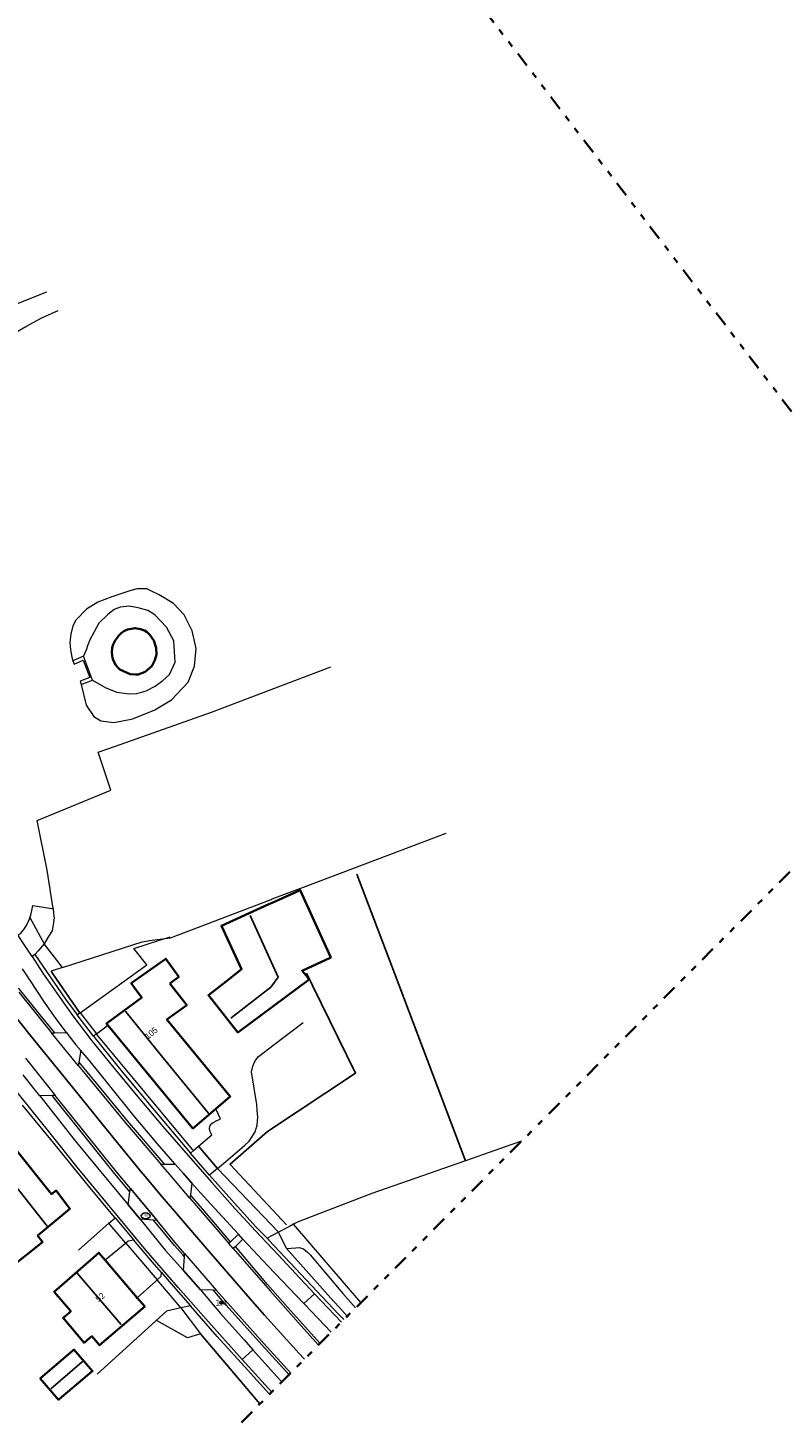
# Model space of a CAD drawing. Header units: metres. Extents: x 169249 to 194689, y 406250 to 412203.
# Tile 206 of 256: x 183731 to 183856, y 409215 to 409445. Entities that reach past the tile are written whole.
import ezdxf
from ezdxf.enums import TextEntityAlignment as Align

# ---------------------------------------------------------------- set-up
doc = ezdxf.new("R2010")
doc.units = ezdxf.units.M
doc.linetypes.add('BGT_NLCS_N264$0$AL-TEKENBLADGRENS', pattern=[11.5, 2.5, -1.5, 1, -1.5, 1, -1.5, 2.5])
doc.layers.get('0').update_dxf_attribs({"linetype": 'CONTINUOUS'})
for name, color, linetype, lineweight in [('BGT_NLCS_N264$0$B-WE-GW-TALUD_KRUIN-G', 252, 'CONTINUOUS', 18), ('BGT_NLCS_N264$0$B-WE-GW-TALUD_TEEN-G', 252, 'CONTINUOUS', 18), ('BGT_NLCS_N264$0$B-WE-IE-TERREINAFSCHEIDING_KUNSTMATIG_HEKWERK-G', 252, 'BGT_NLCS_N264$0$IE-TERREINAFSCHEIDING-KUNSTMATIG', 18), ('BGT_NLCS_N264$0$B-WE-IE-TERREINAFSCHEIDING_KUNSTMATIG_MUUR-G', 252, 'BGT_NLCS_N264$0$IE-TERREINAFSCHEIDING-KUNSTMATIG-DICHT', 18), ('BGT_NLCS_N264$0$B-WE-OG-TOPOGRAFIE-G', 252, 'CONTINUOUS', 18), ('BGT_NLCS_N264$0$B-WE-OG-TOPOGRAFIE_BEBOUWING-G', 252, 'CONTINUOUS', 35), ('BGT_NLCS_N264$0$B-WE-OG-TOPOGRAFIE_CULTUURSCHEIDING-G', 252, 'CONTINUOUS', 18), ('BGT_NLCS_N264$0$B-WE-OG-TOPOGRAFIE_TERREIN_AGRARISCH-GV', 252, 'CONTINUOUS', 18), ('BGT_NLCS_N264$0$B-WE-OG-TOPOGRAFIE_TERREIN_ONBEGROEID-GV', 252, 'CONTINUOUS', 18), ('BGT_NLCS_N264$0$B-WE-OG-TOPOGRAFIE_WEG_BERM-GV', 252, 'CONTINUOUS', 18), ('BGT_NLCS_N264$0$B-WE-OG-TOPOGRAFIE_WEG_RIJWEG-GV', 252, 'CONTINUOUS', 18), ('BGT_NLCS_N264$0$B-WE-OG-TOPOGRAFIE_WEG_RIJWIELPAD-GV', 252, 'CONTINUOUS', 18), ('BGT_NLCS_N264$0$B-WE-OG-TOPOGRAFIE_WEG_VERHARD-G', 252, 'CONTINUOUS', 18), ('BGT_NLCS_N264$0$X-XX-AL-TEKENBLADGRENS-G', 252, 'BGT_NLCS_N264$0$AL-TEKENBLADGRENS', 35), ('X-XX-AL-REFERENTIE-G', 7, 'CONTINUOUS', 18)]:
    doc.layers.add(name, color=color, linetype=linetype, lineweight=lineweight)
for name, color, linetype in [('BGT_NLCS_N264$0$B-WE-IE-MEUBILAIR_WEGMEUBILAIR-S', 252, 'CONTINUOUS'), ('BGT_NLCS_N264$0$B-WE-IE-TERREINAFSCHEIDING_KUNSTMATIG_HEKWERK_RASTER-G', 252, 'CONTINUOUS'), ('BGT_NLCS_N264$0$B-WE-KG-KADASTRAAL_NOK-G', 252, 'CONTINUOUS'), ('BGT_NLCS_N264$0$B-WE-KL-WATER_BRANDLEIDING_PUT-S', 252, 'CONTINUOUS'), ('BGT_NLCS_N264$0$B-WE-OG-TOPOGRAFIE_WEG_INRIT-GV', 252, 'CONTINUOUS'), ('BGT_NLCS_N264$0$B-WE-VW-MARKERING-G', 252, 'CONTINUOUS'), ('BGT_NLCS_N264$0$Label_Nummeraanduidingreeks', 252, 'CONTINUOUS'), ('BGT_NLCS_N264$0$Label_Puntobject', 252, 'CONTINUOUS')]:
    doc.layers.add(name, color=color, linetype=linetype)
doc.styles.add('BGT_NLCS_N264$0$NLCS-ISO', font='NLCS-ISO.ttf')
doc.styles.add('BGT_NLCS_N264$0$STANDARD', font='txt')
doc.linetypes.add('BGT_NLCS_N264$0$IE-TERREINAFSCHEIDING-KUNSTMATIG', pattern='A,4,[82,NLCS.SHX,S=0.75,R=90,X=0,Y=0],4,-2', length=10)
doc.linetypes.add('BGT_NLCS_N264$0$IE-TERREINAFSCHEIDING-KUNSTMATIG-DICHT', pattern='A,8,-1,[82,NLCS.SHX,S=0.75,R=90,X=0,Y=0],-1', length=10)

# ---------------------------------------------------------------- blocks, each defined once
blk = doc.blocks.new('BGT_NLCS_N264$0$SIE-WEG_STRAATPOT_BRANDKRAAN-SO')
blk.add_ellipse((0, 0), major_axis=(-0.729, 0), ratio=0.685994)
at = {"style": 'BGT_NLCS_N264$0$NLCS-ISO'}
blk.add_text('BR', height=0.4, dxfattribs=at).set_placement((-0.3, -0.15))
blk = doc.blocks.new('BGT_NLCS_N264$0$SIE-WEG_PAAL_ALGEMEEN_TYPE_02-SO')
at = {"ltscale": 0.5}
h = blk.add_hatch(color=256, dxfattribs=at)
h.paths.add_polyline_path([(0, 0), (0.1875, 0, 0.41421356), (0, 0.1875)])
h.paths.add_polyline_path([(0, -0.1875), (0, 0), (-0.1875, 0, 0.41421356)])
for p, q in [((-0.1875, 0), (0.1875, 0)), ((0, -0.1875), (0, 0.1875))]:
    blk.add_line(p, q, dxfattribs=at)
blk.add_circle((0, 0), 0.1875, dxfattribs=at)
blk = doc.blocks.new('BGT_NLCS_N264')
at = {"layer": 'BGT_NLCS_N264$0$B-WE-GW-TALUD_KRUIN-G'}
for points in [[(183741.24, 409336.89, 19.52), (183743.43, 409335.61, 19.25), (183745.27, 409334.91, 19.21), (183747.26, 409334.64, 19.27), (183748.61, 409334.69, 19.26), (183750.14, 409335.13, 19.27), (183751.61, 409335.89, 19.27), (183752.88, 409336.85, 19.28), (183753.97, 409337.83, 19.3), (183754.92, 409339.87, 19.38), (183754.69, 409343.36, 19.45), (183753.51, 409345.66, 19.45), (183751.56, 409347.69, 19.4), (183750.38, 409348.4, 19.4), (183748.8, 409348.84, 19.4), (183747.31, 409349.1, 19.39), (183745.8, 409348.92, 19.39), (183744.86, 409348.54, 19.38), (183743.78, 409347.74, 19.27), (183742.29, 409346.28, 19.28), (183741.54, 409344.85, 19.32), (183740.83, 409343.56, 19.34), (183740.41, 409342.56, 19.35), (183740.24, 409341.98, 19.35), (183739.78, 409340.82, 19.54)], [(183773.32, 409242.91, 15.99), (183774.91, 409243.06, 16.16), (183775.43, 409243.11, 16.21), (183776.15, 409242.86, 16.39), (183776.81, 409242.31, 16.57), (183777.24, 409241.89, 16.62), (183782.69, 409235.51, 16.75), (183784.75, 409233.1, 16.8)]]:
    blk.add_polyline3d(points, dxfattribs=at)
at = {"layer": 'BGT_NLCS_N264$0$B-WE-GW-TALUD_TEEN-G'}
blk.add_polyline3d([(183739.38, 409336.16, 16.66), (183740.21, 409332.77, 16.78), (183741.45, 409330.89, 16.72), (183742.62, 409330.17, 16.74), (183744.78, 409329.88, 17.07), (183747.64, 409330.44, 17.26), (183747.84, 409330.48, 17.27), (183749.96, 409331.34, 17.32), (183751.58, 409331.99, 17.36), (183754.31, 409333.64, 17.43), (183757.05, 409336.54, 17.48), (183758.12, 409339.2, 17.56), (183758.4, 409342.13, 17.59), (183757.74, 409345.02, 17.67), (183756.43, 409347.7, 17.69), (183754.63, 409349.53, 17.69), (183752.27, 409351.01, 17.64), (183750.92, 409351.64, 17.63), (183750.25, 409351.96, 17.63), (183749.6, 409351.96, 17.63), (183748.66, 409351.97, 17.64), (183747.57, 409351.68, 17.65), (183746.57, 409351.39, 17.66), (183744.44, 409350.65, 17.68), (183742.12, 409349.76, 17.66), (183740.27, 409348.64, 17.61), (183738.5, 409346.79, 17.5), (183738, 409345.88, 17.38), (183737.64, 409344.51, 17.25), (183737.51, 409343.15, 17.03), (183737.61, 409341.88, 16.75), (183737.85, 409340.7, 16.38), (183737.98, 409340.05, 16.7)], dxfattribs=at)
at = {"layer": 'BGT_NLCS_N264$0$B-WE-IE-TERREINAFSCHEIDING_KUNSTMATIG_HEKWERK-G'}
for p, q in [((183736.26, 409289.36, 16.49), (183734.39, 409288.75, 16.48)), ((183734.39, 409288.75, 16.48), (183734.67, 409288.35, 16.48)), ((183734.67, 409288.35, 16.48), (183739.12, 409281.96, 16.54)), ((183757.82, 409259.3, 16.27), (183742.03, 409278.28, 16.5)), ((183768.95, 409217.24, 15.42), (183759.1, 409228.84, 15.79)), ((183759.1, 409228.84, 15.79), (183759.1, 409228.84, 15.79))]:
    blk.add_line(p, q, dxfattribs=at)
blk.add_polyline3d([(183759.1, 409228.84, 15.79), (183756.94, 409228.19, 15.83), (183751.96, 409230.96, 16.06)], dxfattribs=at)
at = {"layer": 'BGT_NLCS_N264$0$B-WE-IE-TERREINAFSCHEIDING_KUNSTMATIG_HEKWERK_RASTER-G'}
for points in [[(183802.94, 409257.43, 17.04), (183791.24, 409288.44, 16.61), (183784.97, 409304.82, 16.79)], [(183776.67, 409288.44, 16.43), (183777.38, 409287, 16.46), (183777.67, 409286.41, 16.47), (183784.76, 409271.89, 16.74), (183770.19, 409262.29, 16.53), (183764.01, 409256.88, 16.36), (183764.1, 409256.78, 16.36), (183773.36, 409246.85, 16.32)]]:
    blk.add_polyline3d(points, dxfattribs=at)
at = {"layer": 'BGT_NLCS_N264$0$B-WE-IE-TERREINAFSCHEIDING_KUNSTMATIG_MUUR-G'}
for p, q in [((183739.78, 409340.82, 19.54), (183737.98, 409340.05, 16.7)), ((183741.24, 409336.89, 19.52), (183739.78, 409340.82, 19.54)), ((183737.98, 409340.05, 16.7), (183738.19, 409339.52, 16.63)), ((183739.38, 409336.16, 16.66), (183741.24, 409336.89, 19.52))]:
    blk.add_line(p, q, dxfattribs=at)
blk.add_polyline3d([(183738.19, 409339.52, 16.63), (183739.71, 409340.21, 18.72), (183740.78, 409337.33, 18.93), (183739.19, 409336.7, 16.57), (183739.18, 409336.7, 16.55), (183739.38, 409336.16, 16.66)], dxfattribs=at)
at = {"layer": 'BGT_NLCS_N264$0$B-WE-KG-KADASTRAAL_NOK-G'}
for points in [[(183764.16, 409281, 20.41), (183770.77, 409286.13, 20.41), (183771.96, 409287.8, 20.8), (183767.34, 409297.98, 20.87)], [(183760.45, 409265.26, 22.38), (183760.36, 409265.37, 22.38), (183752.68, 409274.8, 22.33), (183746.83, 409281.99, 22.3), (183746.7, 409282.14, 22.3)], [(183725.3, 409257.31, 23.2), (183725.39, 409257.2, 23.2), (183733.59, 409246.84, 23.18), (183733.76, 409246.63, 23.18)], [(183738.7, 409238.91, 23.61), (183738.73, 409238.87, 23.61), (183745.94, 409230.44, 23.61), (183746.01, 409230.35, 23.61)], [(183739.62, 409224.27, 19.63), (183739.54, 409224.21, 19.63), (183734.36, 409219.76, 19.58)]]:
    blk.add_polyline3d(points, dxfattribs=at)
at = {"layer": 'BGT_NLCS_N264$0$B-WE-OG-TOPOGRAFIE-G'}
for p, q in [((183774.49, 409246.93, 16.53), (183774.41, 409247.02, 16.52)), ((183785.65, 409234, 16.68), (183774.49, 409246.93, 16.53))]:
    blk.add_line(p, q, dxfattribs=at)
at = {"layer": 'BGT_NLCS_N264$0$B-WE-OG-TOPOGRAFIE_BEBOUWING-G'}
blk.add_line((183743.34, 409240.98, 19.48), (183748.65, 409234.77, 19.51), dxfattribs=at)
for points in [[(183747.05, 409345.26, 19.5), (183746.42, 409344.97, 19.5), (183745.97, 409344.64, 19.5), (183745.51, 409344.15, 19.5), (183745.47, 409344.09, 19.5), (183744.99, 409343.45, 19.49), (183744.59, 409342.65, 19.49), (183744.49, 409342.19, 19.49), (183744.45, 409341.42, 19.49), (183744.54, 409340.58, 19.48), (183744.71, 409340.08, 19.5), (183745.12, 409339.38, 19.5), (183745.47, 409338.93, 19.5), (183745.79, 409338.62, 19.49), (183747.48, 409337.87, 19.5), (183748.34, 409337.84, 19.48), (183748.79, 409337.83, 19.47), (183749.97, 409338.26, 19.46), (183751.06, 409339.19, 19.47), (183751.57, 409340.21, 19.48), (183751.82, 409341.12, 19.48), (183751.77, 409342.23, 19.48), (183751.37, 409343.46, 19.5), (183750.73, 409344.38, 19.5), (183750.29, 409344.83, 19.5), (183749.87, 409345.11, 19.5), (183749.2, 409345.33, 19.5), (183748.33, 409345.48, 19.5), (183747.05, 409345.26, 19.5)], [(183780.58, 409291, 19.54), (183776.07, 409288.9, 19.76), (183775.93, 409288.84, 19.76), (183776.59, 409288.04, 18.95), (183777.11, 409287.41, 18.31), (183765.31, 409278.64, 18.38), (183760.42, 409284.79, 18.41), (183763.93, 409287.53, 19.05), (183765.91, 409289.08, 19.42), (183765.9, 409289.11, 19.42), (183762.57, 409296.28, 19.55), (183770.44, 409299.83, 19.56), (183771, 409300.09, 19.56), (183775.61, 409302.17, 19.57), (183780.66, 409291.03, 19.53), (183780.58, 409291, 19.54)], [(183743.79, 409279.85, 19.86), (183743.55, 409280.14, 19.85), (183749.39, 409284.42, 20.21), (183748.98, 409284.97, 19.12), (183747.65, 409286.77, 19.15), (183753.36, 409290.84, 19.23), (183755.52, 409287.84, 19.27), (183754.05, 409286.72, 19.26)], [(183754.05, 409286.72, 19.26), (183756.85, 409283.17, 19.31), (183754.16, 409281.23, 19.3), (183753.55, 409280.8, 19.9), (183764.03, 409268.04, 20.04), (183761.64, 409266, 20.02)], [(183761.64, 409266, 20.02), (183757.85, 409262.77, 20), (183743.79, 409279.85, 19.86)], [(183724.53, 409247.09, 19.32), (183719.72, 409253.13, 19.32), (183728.12, 409259.87, 19.67), (183734.46, 409251.94, 19.61), (183735.21, 409252.52, 19.46), (183737.51, 409249.51, 19.55), (183732.28, 409245.15, 21.22), (183732.17, 409245.06, 21.25), (183732.94, 409244.07, 19.42), (183732.99, 409244, 19.3), (183725.94, 409238.4, 19.24), (183725.64, 409238.16, 19.24), (183725.55, 409238.09, 19.23), (183725.36, 409238.34, 19.23), (183721, 409243.85, 19.14), (183720.85, 409244.04, 19.14), (183724.53, 409247.09, 19.32)], [(183748.65, 409234.77, 19.51), (183749.88, 409233.33, 19.52), (183742.4, 409226.95, 19.48), (183741.15, 409228.44, 19.44), (183740.82, 409228.17, 18.74), (183739.86, 409227.34, 18.7), (183736.39, 409231.46, 18.74), (183737.32, 409232.26, 18.78), (183737.65, 409232.56, 19.48), (183734.9, 409235.79, 19.52), (183742.27, 409242.22, 19.47), (183743.34, 409240.98, 19.48)], [(183735.74, 409218.02, 18.15), (183735.62, 409217.92, 18.15), (183732.61, 409221.45, 18.12), (183732.66, 409221.49, 18.12), (183737.93, 409226.01, 18.15), (183738.17, 409226.21, 18.15), (183741.25, 409222.68, 18.1), (183741.06, 409222.52, 18.1), (183735.74, 409218.02, 18.15)]]:
    blk.add_polyline3d(points, dxfattribs=at)
at = {"layer": 'BGT_NLCS_N264$0$B-WE-OG-TOPOGRAFIE_CULTUURSCHEIDING-G'}
for points in [[(183734.75, 409299.11, 16.75), (183733.74, 409305.46, 16.8), (183732.07, 409313.68, 16.84), (183744.29, 409318.72, 16.83), (183742.19, 409324.96, 16.79), (183742.18, 409324.98, 16.79), (183744.9, 409325.93, 16.85), (183760.95, 409331.6, 17.25), (183780.66, 409339.09, 17.11)], [(183753.27, 409294.18, 16.59), (183754.17, 409294.31, 16.59), (183770.81, 409300.65, 16.59), (183770.97, 409300.71, 16.59), (183776.6, 409302.84, 16.61), (183799.78, 409311.59, 16.7)], [(183736.26, 409289.36, 16.49), (183749.45, 409293.65, 16.57), (183750.48, 409293.79, 16.57), (183750.66, 409293.82, 16.57), (183753.27, 409294.18, 16.59)], [(183812.23, 409260.66, 17.03), (183810.6, 409260.1, 17.05), (183802.94, 409257.43, 17.04)], [(183802.94, 409257.43, 17.04), (183787.49, 409252.05, 17.01), (183775.25, 409247.34, 16.59), (183774.49, 409246.93, 16.48)], [(183774.49, 409246.93, 16.48), (183773.85, 409246.59, 16.39), (183772.01, 409245.61, 16.13)]]:
    blk.add_polyline3d(points, dxfattribs=at)
at = {"layer": 'BGT_NLCS_N264$0$B-WE-OG-TOPOGRAFIE_TERREIN_AGRARISCH-GV'}
blk.add_line((183734.67, 409288.35, 16.48), (183734.67, 409288.35, 16.48), dxfattribs=at)
at = {"layer": 'BGT_NLCS_N264$0$B-WE-OG-TOPOGRAFIE_TERREIN_ONBEGROEID-GV'}
blk.add_line((183730.9, 409297.67, 16.65), (183733.23, 409293.3, 16.61), dxfattribs=at)
at = {"layer": 'BGT_NLCS_N264$0$B-WE-OG-TOPOGRAFIE_TERREIN_ONBEGROEID-GV', "linetype": 'Continuous'}
for p, q in [((183739.18, 409281.88, 16.5), (183741.93, 409278.41, 16.48)), ((183757.96, 409259.14, 16.23), (183758.79, 409259.85, 16.28))]:
    blk.add_line(p, q, dxfattribs=at)
for points in [[(183746.75, 409243.8, 16.32), (183744.15, 409246.85, 16.36), (183743.94, 409247.1, 16.36)], [(183755.87, 409233.13, 16.11), (183755.68, 409233.35, 16.12), (183751.93, 409237.74, 16.25)]]:
    blk.add_polyline3d(points, dxfattribs=at)
at = {"layer": 'BGT_NLCS_N264$0$B-WE-OG-TOPOGRAFIE_WEG_BERM-GV'}
for p, q in [((183736.26, 409289.36, 16.49), (183733.23, 409293.3, 16.61)), ((183734.67, 409288.35, 16.48), (183734.39, 409288.75, 16.48)), ((183739.12, 409281.96, 16.54), (183734.67, 409288.35, 16.48)), ((183739.18, 409281.88, 16.5), (183739.12, 409281.96, 16.54)), ((183735, 409278.6, 16.62), (183736.93, 409278.62, 16.6)), ((183739.32, 409275.65, 16.6), (183738.99, 409273.72, 16.59)), ((183738.99, 409273.72, 16.59), (183738.9, 409273.2, 16.59)), ((183734.54, 409268.24, 16.7), (183732.52, 409268.19, 16.63)), ((183735.05, 409268.25, 16.7), (183734.54, 409268.24, 16.7)), ((183752.56, 409256.89, 16.34), (183753.09, 409256.89, 16.34)), ((183753.09, 409256.89, 16.34), (183754.94, 409256.88, 16.32)), ((183761.93, 409256.18, 16.21), (183760.6, 409255.05, 16.16)), ((183772.01, 409245.61, 16.13), (183761.93, 409256.18, 16.21)), ((183757.71, 409253.72, 16.25), (183757.45, 409251.8, 16.24)), ((183747.13, 409250.17, 16.49), (183747.43, 409252.31, 16.51)), ((183747.43, 409252.31, 16.51), (183747.51, 409252.85, 16.51)), ((183757.45, 409251.8, 16.24), (183757.37, 409251.27, 16.24)), ((183764.1, 409244.06, 16.1), (183759.77, 409249.08, 16.19)), ((183743.94, 409247.1, 16.36), (183744.98, 409248.01, 16.38)), ((183743.96, 409247.21, 16.36), (183743.94, 409247.1, 16.36)), ((183751.36, 409247.59, 16.43), (183749.11, 409247.76, 16.45)), ((183751.92, 409247.54, 16.42), (183751.36, 409247.59, 16.43)), ((183764.1, 409244.06, 16.1), (183765.39, 409245.28, 16.07)), ((183772.01, 409245.61, 16.13), (183770.13, 409244.62, 15.87)), ((183773.32, 409242.91, 15.99), (183772.01, 409245.61, 16.13)), ((183746.75, 409243.8, 16.32), (183751.93, 409237.74, 16.25)), ((183756.45, 409241.56, 16.33), (183756.48, 409242.12, 16.33)), ((183763.81, 409243.78, 16.1), (183764.1, 409244.06, 16.1)), ((183764.88, 409243.28, 16.09), (183764.54, 409242.93, 16.09)), ((183756.29, 409239.3, 16.29), (183756.45, 409241.56, 16.33)), ((183761.24, 409236.03, 16.24), (183759.12, 409236.12, 16.23)), ((183761.79, 409236.01, 16.23), (183761.24, 409236.03, 16.24)), ((183757.45, 409233.48, 16.12), (183755.87, 409233.13, 16.11)), ((183759.1, 409228.84, 15.79), (183768.95, 409217.24, 15.42))]:
    blk.add_line(p, q, dxfattribs=at)
at = {"layer": 'BGT_NLCS_N264$0$B-WE-OG-TOPOGRAFIE_WEG_BERM-GV', "linetype": 'Continuous'}
for p, q in [((183734.48, 409278.6, 16.62), (183735, 409278.6, 16.62)), ((183741.93, 409278.41, 16.48), (183741.44, 409278.03, 16.47)), ((183742.03, 409278.28, 16.5), (183741.93, 409278.41, 16.48)), ((183757.45, 409258.71, 16.21), (183757.96, 409259.14, 16.23)), ((183757.96, 409259.14, 16.23), (183757.82, 409259.3, 16.27))]:
    blk.add_line(p, q, dxfattribs=at)
at = {"layer": 'BGT_NLCS_N264$0$B-WE-OG-TOPOGRAFIE_WEG_BERM-GV'}
for points in [[(183728.92, 409294.75, 16.54), (183729.38, 409295.06, 16.54), (183729.89, 409295.65, 16.57), (183730.32, 409296.35, 16.61), (183730.72, 409297.14, 16.65), (183730.82, 409297.44, 16.65), (183730.9, 409297.67, 16.65)], [(183733.23, 409293.3, 16.61), (183732.25, 409292.12, 16.6), (183731.72, 409291.51, 16.57)], [(183731.72, 409291.51, 16.57), (183736.79, 409284.13, 16.52), (183738.72, 409281.56, 16.5)], [(183736.93, 409278.62, 16.6), (183735.25, 409280.88, 16.61), (183733.33, 409283.67, 16.59), (183730.88, 409287.35, 16.57), (183729.65, 409289.14, 16.57)], [(183738.72, 409281.56, 16.5), (183739.16, 409281.87, 16.5), (183739.18, 409281.88, 16.5)], [(183754.94, 409256.88, 16.32), (183751.96, 409260.27, 16.4), (183747.91, 409265.11, 16.48), (183744.09, 409269.81, 16.55), (183740.7, 409274.04, 16.6), (183739.32, 409275.65, 16.6)], [(183738.9, 409273.2, 16.59), (183739.99, 409271.86, 16.58), (183746.67, 409263.78, 16.47), (183752.56, 409256.89, 16.34)], [(183738.99, 409273.72, 16.59), (183739.21, 409273.45, 16.59), (183740.3, 409272.12, 16.58)], [(183740.3, 409272.12, 16.58), (183746.98, 409264.04, 16.47), (183752.86, 409257.15, 16.34), (183753.09, 409256.89, 16.34)], [(183732.52, 409268.19, 16.63), (183738.6, 409260.45, 16.57), (183747.13, 409250.17, 16.49)], [(183747.43, 409252.31, 16.51), (183747.2, 409252.59, 16.51), (183744.91, 409255.34, 16.56), (183734.73, 409268, 16.7), (183734.54, 409268.24, 16.7)], [(183747.51, 409252.85, 16.51), (183745.22, 409255.6, 16.56), (183735.05, 409268.25, 16.7)], [(183744.98, 409248.01, 16.38), (183744.33, 409248.78, 16.39), (183740.6, 409253.3, 16.48), (183734.36, 409260.94, 16.53), (183730.98, 409265.01, 16.59), (183729.69, 409266.64, 16.6)], [(183765.39, 409245.28, 16.07), (183761.41, 409249.61, 16.15), (183758.57, 409252.74, 16.23), (183757.71, 409253.72, 16.25)], [(183760.6, 409255.05, 16.16), (183764.74, 409250.42, 15.97), (183768.35, 409246.47, 15.89), (183770.13, 409244.62, 15.87)], [(183757.37, 409251.27, 16.24), (183759.46, 409248.82, 16.19), (183763.81, 409243.78, 16.1)], [(183759.77, 409249.08, 16.19), (183757.68, 409251.53, 16.24), (183757.45, 409251.8, 16.24)], [(183749.11, 409247.76, 16.45), (183753.29, 409242.67, 16.36), (183756.29, 409239.3, 16.29)], [(183756.45, 409241.56, 16.33), (183756.18, 409241.86, 16.33), (183754.83, 409243.42, 16.36), (183751.61, 409247.29, 16.42), (183751.36, 409247.59, 16.43)], [(183756.48, 409242.12, 16.33), (183755.14, 409243.67, 16.36), (183751.92, 409247.54, 16.42)], [(183748.08, 409244.31, 16.35), (183747.14, 409244.13, 16.33), (183746.75, 409243.8, 16.32)], [(183752.65, 409238.97, 16.26), (183751.51, 409240.27, 16.29), (183748.7, 409243.57, 16.34), (183748.08, 409244.31, 16.35)], [(183766.14, 409244.47, 16.05), (183765.17, 409243.55, 16.09), (183764.88, 409243.28, 16.09)], [(183776.22, 409233.82, 15.79), (183775.01, 409235.11, 15.85), (183770.28, 409240.09, 15.96), (183766.14, 409244.47, 16.05)], [(183770.13, 409244.62, 15.87), (183770.41, 409244.32, 15.86), (183773.97, 409240.57, 15.73), (183778.35, 409235.9, 15.66), (183781.97, 409232.07, 15.49), (183782.83, 409231.17, 15.47)], [(183764.54, 409242.93, 16.09), (183765.67, 409241.62, 16.06), (183770.62, 409235.94, 15.98), (183775.77, 409230.17, 15.75), (183778.65, 409226.97, 15.68)], [(183778.92, 409227.24, 15.7), (183776.49, 409229.92, 15.76), (183773.52, 409233.21, 15.86), (183770.21, 409236.96, 15.96), (183764.88, 409243.28, 16.09)], [(183783.41, 409231.75, 15.52), (183782.1, 409233.17, 15.54), (183781.2, 409234.17, 15.59), (183773.32, 409242.91, 15.99)], [(183751.93, 409237.74, 16.25), (183752.59, 409238.35, 16.27), (183752.65, 409238.97, 16.26)], [(183759.12, 409236.12, 16.23), (183762.43, 409232.21, 16.12), (183766.36, 409227.81, 16.01), (183767.8, 409226.2, 15.95)], [(183773.76, 409222.07, 15.88), (183769.32, 409226.94, 16.05), (183763.32, 409233.64, 16.2), (183761.49, 409235.75, 16.23), (183761.24, 409236.03, 16.24)], [(183774.05, 409222.35, 15.89), (183769.62, 409227.21, 16.05), (183763.62, 409233.91, 16.2), (183761.79, 409236.01, 16.23)], [(183755.87, 409233.13, 16.11), (183759.1, 409228.84, 15.79), (183759.1, 409228.84, 15.79)], [(183770.55, 409218.84, 15.73), (183766.41, 409223.43, 15.87), (183761.88, 409228.41, 16.01), (183757.45, 409233.48, 16.12)], [(183780.76, 409229.09, 15.62), (183778.56, 409231.34, 15.7), (183776.22, 409233.82, 15.79)], [(183767.8, 409226.2, 15.95), (183772.2, 409221.29, 15.79), (183772.59, 409220.89, 15.78)]]:
    blk.add_polyline3d(points, dxfattribs=at)
at = {"layer": 'BGT_NLCS_N264$0$B-WE-OG-TOPOGRAFIE_WEG_BERM-GV', "linetype": 'Continuous'}
for points in [[(183735, 409278.6, 16.62), (183734.8, 409278.85, 16.62), (183732.52, 409281.62, 16.63), (183729.38, 409285.53, 16.65), (183729.02, 409285.97, 16.65)], [(183729.07, 409285.28, 16.65), (183732.21, 409281.37, 16.63), (183734.48, 409278.6, 16.62)], [(183741.44, 409278.03, 16.47), (183742.94, 409276.09, 16.45), (183746.41, 409271.81, 16.37), (183751.48, 409265.72, 16.3), (183757.45, 409258.71, 16.21)]]:
    blk.add_polyline3d(points, dxfattribs=at)
at = {"layer": 'BGT_NLCS_N264$0$B-WE-OG-TOPOGRAFIE_WEG_INRIT-GV'}
for p, q in [((183761.93, 409256.18, 16.21), (183758.79, 409259.85, 16.28)), ((183751.92, 409247.54, 16.42), (183747.51, 409252.85, 16.51)), ((183747.13, 409250.17, 16.49), (183749.11, 409247.76, 16.45)), ((183756.29, 409239.3, 16.29), (183759.12, 409236.12, 16.23))]:
    blk.add_line(p, q, dxfattribs=at)
blk.add_polyline3d([(183757.71, 409253.72, 16.25), (183756.24, 409255.39, 16.29), (183754.94, 409256.88, 16.32)], dxfattribs=at)
at = {"layer": 'BGT_NLCS_N264$0$B-WE-OG-TOPOGRAFIE_WEG_RIJWEG-GV'}
for p, q in [((183738.9, 409273.2, 16.59), (183734.48, 409278.6, 16.62)), ((183756.48, 409242.12, 16.33), (183761.79, 409236.01, 16.23)), ((183764.54, 409242.93, 16.09), (183763.81, 409243.78, 16.1))]:
    blk.add_line(p, q, dxfattribs=at)
for points in [[(183730.16, 409274.37, 16.73), (183734.68, 409268.7, 16.7), (183735.05, 409268.25, 16.7)], [(183757.37, 409251.27, 16.24), (183754.03, 409255.18, 16.31), (183752.56, 409256.89, 16.34)]]:
    blk.add_polyline3d(points, dxfattribs=at)
at = {"layer": 'BGT_NLCS_N264$0$B-WE-OG-TOPOGRAFIE_WEG_RIJWIELPAD-GV'}
for p, q in [((183731.72, 409291.51, 16.57), (183731.24, 409291.18, 16.51)), ((183741.44, 409278.03, 16.47), (183738.72, 409281.56, 16.5)), ((183760.6, 409255.05, 16.16), (183757.45, 409258.71, 16.21)), ((183744.98, 409248.01, 16.38), (183748.08, 409244.31, 16.35)), ((183766.14, 409244.47, 16.05), (183765.39, 409245.28, 16.07)), ((183777.99, 409235.43, 15.53), (183776.22, 409233.82, 15.79)), ((183767.8, 409226.2, 15.95), (183766.02, 409224.58, 15.93)), ((183770.9, 409219.19, 15.78), (183766.02, 409224.58, 15.93))]:
    blk.add_line(p, q, dxfattribs=at)
for points in [[(183731.24, 409291.18, 16.51), (183728.96, 409294.69, 16.53), (183728.92, 409294.75, 16.54)], [(183731.24, 409291.18, 16.51), (183733.03, 409288.47, 16.48), (183736.11, 409284.03, 16.5), (183737.98, 409281.42, 16.5), (183741.16, 409277.28, 16.44), (183744.02, 409273.72, 16.38), (183748.21, 409268.67, 16.31), (183752.87, 409263.12, 16.25), (183756.68, 409258.77, 16.17), (183760.99, 409253.82, 16.09), (183764.87, 409249.51, 15.94), (183768.19, 409245.85, 15.78), (183771.96, 409241.87, 15.63), (183775.61, 409237.95, 15.55), (183777.99, 409235.43, 15.53)], [(183736.93, 409278.62, 16.6), (183737.33, 409278.07, 16.6), (183738.49, 409276.62, 16.6), (183739.32, 409275.65, 16.6)], [(183766.02, 409224.58, 15.93), (183765.57, 409225.08, 15.94), (183760.46, 409230.82, 16.1), (183755.42, 409236.51, 16.22), (183750.15, 409242.59, 16.36), (183743.72, 409250.29, 16.51), (183738.73, 409256.38, 16.56), (183734.23, 409262, 16.57), (183729.24, 409268.25, 16.66), (183723.73, 409275.02, 16.62), (183723.57, 409275.23, 16.63)], [(183732.52, 409268.19, 16.63), (183731.4, 409269.61, 16.64), (183729.75, 409271.62, 16.66)], [(183752.65, 409238.97, 16.26), (183754.28, 409237.11, 16.21), (183757.45, 409233.48, 16.12)], [(183777.99, 409235.43, 15.53), (183779.1, 409234.26, 15.52), (183782.42, 409230.76, 15.44)]]:
    blk.add_polyline3d(points, dxfattribs=at)
at = {"layer": 'BGT_NLCS_N264$0$B-WE-OG-TOPOGRAFIE_WEG_VERHARD-G'}
for p, q in [((183753.27, 409294.18, 16.61), (183754.11, 409294.45, 16.62)), ((183743.79, 409279.85, 16.54), (183743.82, 409279.88, 16.54)), ((183761.64, 409266, 16.47), (183761.61, 409266.05, 16.47)), ((183738.92, 409242.67, 16.24), (183743.94, 409247.1, 16.36)), ((183743.34, 409240.98, 16.17), (183743.24, 409240.9, 16.17)), ((183748.48, 409234.62, 16.11), (183748.65, 409234.77, 16.12))]:
    blk.add_line(p, q, dxfattribs=at)
for points in [[(183733.64, 409401, 17.24), (183728.22, 409398.89, 17.19), (183724.09, 409396.94, 17.21), (183720.66, 409395.04, 17.22), (183717.38, 409393.01, 17.2), (183714.96, 409391.27, 17.19), (183713.16, 409389.82, 17.2), (183711.67, 409388.58, 17.2), (183710.34, 409387.39, 17.12), (183709.21, 409386.4, 17.06), (183707.09, 409384.22, 17), (183702.67, 409380.46, 16.94)], [(183690, 409363.92, 16.81), (183694.9, 409368.3, 16.84), (183697.86, 409371.05, 16.9), (183701.77, 409374.46, 16.9), (183704.05, 409376.43, 16.9), (183706.41, 409378.72, 16.91), (183708.39, 409380.68, 16.96), (183711.22, 409383.4, 17.01), (183713.76, 409385.47, 17.04), (183715.08, 409386.45, 17.05), (183715.51, 409386.75, 17.06), (183716.81, 409387.65, 17.07), (183719.24, 409389.25, 17.1), (183721.93, 409390.74, 17.14), (183723, 409391.37, 17.16), (183725.7, 409392.76, 17.19), (183730.23, 409395.32, 17.25), (183732.87, 409396.76, 17.27), (183735.57, 409397.96, 17.27)], [(183730.9, 409297.67, 16.65), (183731.03, 409298.04, 16.65), (183731.05, 409298.08, 16.65), (183731.19, 409298.79, 16.66), (183731.38, 409299.62, 16.69), (183734.5, 409299.15, 16.75), (183734.75, 409299.11, 16.75)], [(183734.75, 409299.11, 16.75), (183734.81, 409298.39, 16.74), (183734.86, 409297.87, 16.73), (183734.88, 409297.62, 16.72), (183734.76, 409296.41, 16.67), (183734.56, 409295.49, 16.68), (183734.56, 409295.48, 16.68), (183734.55, 409295.46, 16.68), (183733.88, 409294.35, 16.65), (183733.23, 409293.3, 16.61)], [(183739.18, 409281.88, 16.5), (183740.56, 409282.88, 16.52), (183750.23, 409289.81, 16.61), (183748.07, 409292.55, 16.59), (183752.48, 409293.94, 16.61), (183753.27, 409294.18, 16.61)], [(183741.93, 409278.41, 16.48), (183743.45, 409279.59, 16.53), (183743.79, 409279.85, 16.54)], [(183761.93, 409256.18, 16.21), (183763.29, 409257.32, 16.26), (183766.41, 409259.96, 16.38), (183767.16, 409260.68, 16.43), (183767.52, 409261.19, 16.4), (183768.17, 409262.24, 16.4), (183768.48, 409263.34, 16.41), (183768.58, 409264.69, 16.44), (183768.51, 409265.74, 16.45), (183768.41, 409266.72, 16.45), (183767.55, 409272.15, 16.39), (183767.76, 409273.05, 16.36), (183768.07, 409273.75, 16.35), (183768.27, 409274.13, 16.34), (183768.73, 409274.68, 16.35), (183771.33, 409276.65, 16.37), (183776.09, 409280.27, 16.41)], [(183758.79, 409259.85, 16.28), (183760.98, 409261.71, 16.4), (183760.78, 409262.1, 16.42), (183760.67, 409262.46, 16.44), (183760.63, 409262.69, 16.44), (183760.67, 409263.13, 16.45), (183760.89, 409263.53, 16.45), (183761.32, 409263.83, 16.45), (183761.7, 409264.04, 16.45), (183762.08, 409264.21, 16.45), (183762.41, 409264.35, 16.47), (183761.64, 409266, 16.47)], [(183746.75, 409243.8, 16.32), (183746.66, 409243.72, 16.31), (183743.34, 409240.98, 16.17)], [(183748.65, 409234.77, 16.12), (183751.72, 409237.56, 16.24), (183751.93, 409237.74, 16.25)], [(183755.87, 409233.13, 16.11), (183755.66, 409233.08, 16.11), (183753.51, 409232.59, 16.1), (183742, 409222.18, 15.85)]]:
    blk.add_polyline3d(points, dxfattribs=at)
at = {"layer": 'BGT_NLCS_N264$0$B-WE-VW-MARKERING-G', "linetype": 'Continuous'}
blk.add_polyline3d([(183722.12, 409289.23, 16.9), (183730.93, 409278.22, 16.8), (183738.16, 409269.3, 16.72), (183743.94, 409262.18, 16.63), (183745.4, 409260.39, 16.61), (183749.31, 409255.63, 16.55), (183749.98, 409254.83, 16.54), (183752.75, 409251.49, 16.48), (183758.84, 409244.42, 16.32), (183760.17, 409242.88, 16.29), (183765.19, 409237.07, 16.16), (183767.65, 409234.21, 16.09), (183769.71, 409231.93, 16.04), (183775.46, 409225.57, 15.89), (183776.32, 409224.64, 15.87)], dxfattribs=at)
at = {"layer": 'BGT_NLCS_N264$0$X-XX-AL-TEKENBLADGRENS-G'}
blk.add_polyline3d([(179459.62, 408045.11, 0), (179824.88, 408233.02, 0), (181328.16, 409006.39, 0), (181394.76, 409023.68, 0), (181539.35, 409117.36, 0), (181648.39, 409103.79, 0), (181736.79, 409149.58, 0), (182661.62, 409265.02, 0), (183148.16, 409341.6, 0), (183404.61, 409381.96, 0), (183657.89, 409105.81, 0), (183889.73, 409338.43, 0), (183732.95, 409543.13, 0), (183924.51, 409664.89, 0), (184371.53, 409746.39, 0)], dxfattribs=at)
at = {"layer": 'BGT_NLCS_N264$0$B-WE-IE-MEUBILAIR_WEGMEUBILAIR-S', "color": 7}
blk.add_blockref('BGT_NLCS_N264$0$SIE-WEG_PAAL_ALGEMEEN_TYPE_02-SO', (183762.53, 409233.99, 16.19), dxfattribs=at)
at = {"layer": 'BGT_NLCS_N264$0$B-WE-KL-WATER_BRANDLEIDING_PUT-S', "color": 7, "linetype": 'Continuous'}
blk.add_blockref('BGT_NLCS_N264$0$SIE-WEG_STRAATPOT_BRANDKRAAN-SO', (183750.05, 409248.33, 16.5), dxfattribs=at)
at = {"layer": 'BGT_NLCS_N264$0$Label_Nummeraanduidingreeks', "color": 7, "lineweight": 18, "style": 'BGT_NLCS_N264$0$STANDARD'}
for s, rotation, p in [('105', 39.4, (183750.96, 409278.54)), ('52', 40.3, (183742.51, 409234.88))]:
    blk.add_text(s, height=1, rotation=rotation, dxfattribs=at).set_placement(p, align=Align.MIDDLE)
at = {"layer": 'BGT_NLCS_N264$0$Label_Puntobject', "lineweight": 18, "style": 'BGT_NLCS_N264$0$STANDARD'}
blk.add_text('1.4', height=1, dxfattribs=at).set_placement((183762.53, 409233.99, 16.19), align=Align.MIDDLE)

msp = doc.modelspace()

# ---------------------------------------------------------------- block references
at = {"layer": 'X-XX-AL-REFERENTIE-G'}
msp.add_blockref('BGT_NLCS_N264', (0, 0), dxfattribs=at)

doc.saveas('drawing.dxf')
